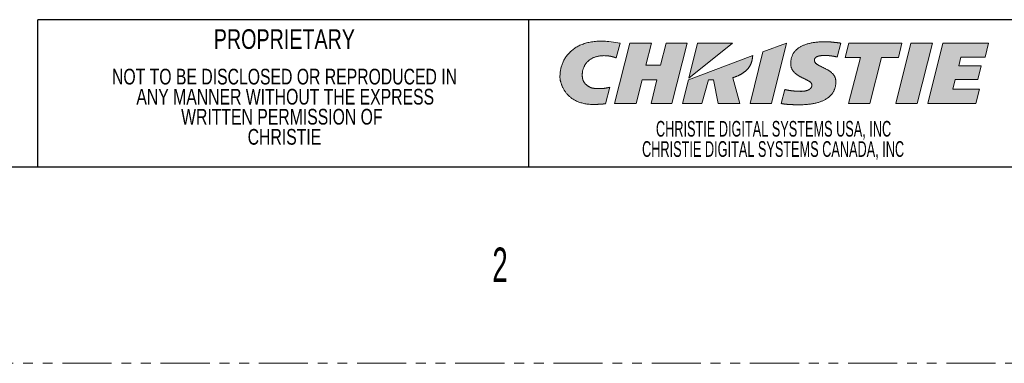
# Model space of a CAD drawing. Header units: millimetres. Extents: x 0 to 1118, y 0 to 864.
# Tile 183 of 256: x 845 to 973, y 0 to 44. Entities that reach past the tile are written whole.
import ezdxf

# ---------------------------------------------------------------- set-up
doc = ezdxf.new("R2010")
doc.units = ezdxf.units.MM
doc.linetypes.add('PHANTOM', pattern=[12.7, 6.35, -1.27, 1.27, -1.27, 1.27, -1.27])
doc.styles.add('SLDTEXTSTYLE0', font='TXT', dxfattribs={"width": 0.6})
doc.styles.add('SLDTEXTSTYLE1', font='TXT', dxfattribs={"width": 0.75})
doc.styles.add('SLDTEXTSTYLE3', font='TXT', dxfattribs={"width": 0.605})

# ---------------------------------------------------------------- blocks, each defined once
blk = doc.blocks.new('Christie-Logo_1')
at = {"linetype": 'Continuous'}
h = blk.add_hatch(color=7, dxfattribs=at)
edge = h.paths.add_edge_path(flags=0)
edge.add_spline(control_points=[(82.41, 138.59), (82.41, 138.64), (82.39, 138.74), (82.37, 138.88), (82.37, 139.03), (82.37, 139.17), (82.38, 139.31), (82.39, 139.46), (82.42, 139.6), (82.45, 139.74), (82.5, 139.88), (82.55, 140.02), (82.61, 140.15), (82.67, 140.29), (82.75, 140.41), (82.83, 140.54), (82.93, 140.65), (83.03, 140.77), (83.14, 140.87), (83.26, 140.98), (83.39, 141.07), (83.53, 141.16), (83.67, 141.24), (83.83, 141.31), (83.99, 141.38), (84.17, 141.43), (84.35, 141.48), (84.54, 141.52), (84.74, 141.55), (84.95, 141.56), (85.17, 141.57), (85.4, 141.56), (85.55, 141.55), (85.63, 141.55)], knot_values=[0, 0, 0, 0, 0.028084, 0.056174, 0.084271, 0.112379, 0.140499, 0.168636, 0.196798, 0.224995, 0.253243, 0.281562, 0.309976, 0.338519, 0.36723, 0.396153, 0.425344, 0.454865, 0.484784, 0.515181, 0.546141, 0.577755, 0.610123, 0.643349, 0.677544, 0.712819, 0.749293, 0.787082, 0.826309, 0.867093, 0.909556, 0.953818, 1, 1, 1, 1], weights=[1, 1, 1, 1, 1, 1, 1, 1, 1, 1, 1, 1, 1, 1, 1, 1, 1, 1, 1, 1, 1, 1, 1, 1, 1, 1, 1, 1, 1, 1, 1, 1, 1, 1], degree=3, periodic=0)
edge.add_spline(control_points=[(85.63, 141.55), (85.65, 141.54), (85.68, 141.54), (85.73, 141.53), (85.78, 141.53), (85.82, 141.52), (85.87, 141.51), (85.92, 141.51), (85.97, 141.5), (86.01, 141.49), (86.06, 141.48), (86.1, 141.47), (86.15, 141.46), (86.19, 141.45), (86.23, 141.44), (86.27, 141.43), (86.31, 141.42), (86.35, 141.41), (86.39, 141.4), (86.42, 141.39), (86.46, 141.38), (86.49, 141.37), (86.53, 141.35), (86.56, 141.34), (86.58, 141.33), (86.61, 141.33), (86.64, 141.32), (86.66, 141.31), (86.68, 141.3), (86.7, 141.29), (86.72, 141.28), (86.73, 141.28), (86.74, 141.27), (86.74, 141.27)], knot_values=[0, 0, 0, 0, 0.042348, 0.08466, 0.126877, 0.168935, 0.210773, 0.252326, 0.293529, 0.334317, 0.374623, 0.414381, 0.453524, 0.491982, 0.529688, 0.566573, 0.602568, 0.637603, 0.671607, 0.704512, 0.736246, 0.766738, 0.795919, 0.823716, 0.85006, 0.874878, 0.898101, 0.919656, 0.939475, 0.957486, 0.973622, 0.987815, 1, 1, 1, 1], weights=[1, 1, 1, 1, 1, 1, 1, 1, 1, 1, 1, 1, 1, 1, 1, 1, 1, 1, 1, 1, 1, 1, 1, 1, 1, 1, 1, 1, 1, 1, 1, 1, 1, 1], degree=3, periodic=0)
edge.add_line((86.74, 141.27), (87.25, 143.19))
edge.add_line((87.25, 143.19), (85.79, 143.4))
edge.add_spline(control_points=[(85.79, 143.4), (85.65, 143.41), (85.38, 143.43), (84.99, 143.45), (84.61, 143.45), (84.25, 143.43), (83.89, 143.4), (83.56, 143.35), (83.23, 143.29), (82.92, 143.21), (82.63, 143.13), (82.34, 143.02), (82.07, 142.91), (81.82, 142.78), (81.58, 142.65), (81.35, 142.5), (81.13, 142.34), (80.93, 142.17), (80.74, 142), (80.57, 141.81), (80.4, 141.62), (80.26, 141.42), (80.12, 141.21), (80, 140.99), (79.89, 140.77), (79.79, 140.55), (79.71, 140.31), (79.64, 140.08), (79.58, 139.84), (79.54, 139.59), (79.51, 139.35), (79.49, 139.1), (79.48, 138.93), (79.48, 138.84)], knot_values=[0, 0, 0, 0, 0.045913, 0.090143, 0.132769, 0.173874, 0.21354, 0.251853, 0.288898, 0.32476, 0.359526, 0.393282, 0.426114, 0.458108, 0.489347, 0.519914, 0.549889, 0.579349, 0.608369, 0.63702, 0.665367, 0.693473, 0.721396, 0.749189, 0.776901, 0.804575, 0.83225, 0.859962, 0.88774, 0.915611, 0.943598, 0.971722, 1, 1, 1, 1], weights=[1, 1, 1, 1, 1, 1, 1, 1, 1, 1, 1, 1, 1, 1, 1, 1, 1, 1, 1, 1, 1, 1, 1, 1, 1, 1, 1, 1, 1, 1, 1, 1, 1, 1], degree=3, periodic=0)
edge.add_spline(control_points=[(79.48, 138.84), (79.48, 138.81), (79.48, 138.74), (79.49, 138.62), (79.51, 138.5), (79.53, 138.37), (79.56, 138.24), (79.6, 138.1), (79.64, 137.95), (79.69, 137.81), (79.75, 137.66), (79.82, 137.5), (79.9, 137.35), (79.98, 137.19), (80.08, 137.04), (80.18, 136.89), (80.3, 136.73), (80.42, 136.59), (80.56, 136.44), (80.71, 136.3), (80.86, 136.17), (81.03, 136.04), (81.21, 135.92), (81.41, 135.8), (81.61, 135.7), (81.83, 135.6), (82.06, 135.51), (82.31, 135.44), (82.56, 135.38), (82.84, 135.32), (83.12, 135.29), (83.42, 135.26), (83.63, 135.26), (83.73, 135.26)], knot_values=[0, 0, 0, 0, 0.017058, 0.035556, 0.055409, 0.076534, 0.098846, 0.122267, 0.146719, 0.172131, 0.198439, 0.225583, 0.253513, 0.282187, 0.311571, 0.341644, 0.372394, 0.403825, 0.435949, 0.468796, 0.502409, 0.536845, 0.572177, 0.608491, 0.645887, 0.684481, 0.724399, 0.765778, 0.808765, 0.853516, 0.900194, 0.948964, 1, 1, 1, 1], weights=[1, 1, 1, 1, 1, 1, 1, 1, 1, 1, 1, 1, 1, 1, 1, 1, 1, 1, 1, 1, 1, 1, 1, 1, 1, 1, 1, 1, 1, 1, 1, 1, 1, 1], degree=3, periodic=0)
edge.add_spline(control_points=[(83.73, 135.26), (83.76, 135.26), (83.82, 135.26), (83.9, 135.26), (83.98, 135.26), (84.06, 135.26), (84.13, 135.26), (84.2, 135.27), (84.28, 135.27), (84.34, 135.27), (84.41, 135.27), (84.48, 135.28), (84.54, 135.28), (84.6, 135.28), (84.66, 135.28), (84.72, 135.29), (84.77, 135.29), (84.83, 135.29), (84.88, 135.3), (84.93, 135.3), (84.98, 135.31), (85.02, 135.31), (85.06, 135.31), (85.11, 135.32), (85.15, 135.32), (85.18, 135.33), (85.22, 135.33), (85.25, 135.33), (85.28, 135.34), (85.31, 135.34), (85.34, 135.34), (85.37, 135.35), (85.38, 135.35), (85.39, 135.35)], knot_values=[0, 0, 0, 0, 0.050291, 0.09936, 0.147212, 0.193847, 0.239269, 0.283478, 0.326479, 0.368271, 0.408858, 0.448242, 0.486424, 0.523405, 0.559189, 0.593776, 0.627168, 0.659367, 0.690373, 0.72019, 0.748817, 0.776256, 0.802509, 0.827576, 0.851459, 0.874159, 0.895676, 0.916013, 0.935168, 0.953144, 0.969941, 0.985559, 1, 1, 1, 1], weights=[1, 1, 1, 1, 1, 1, 1, 1, 1, 1, 1, 1, 1, 1, 1, 1, 1, 1, 1, 1, 1, 1, 1, 1, 1, 1, 1, 1, 1, 1, 1, 1, 1, 1], degree=3, periodic=0)
edge.add_line((85.39, 135.35), (85.92, 137.48))
edge.add_spline(control_points=[(85.92, 137.48), (85.91, 137.47), (85.87, 137.46), (85.82, 137.45), (85.77, 137.44), (85.72, 137.43), (85.67, 137.42), (85.62, 137.4), (85.57, 137.39), (85.52, 137.39), (85.48, 137.38), (85.43, 137.37), (85.38, 137.36), (85.33, 137.35), (85.28, 137.35), (85.23, 137.34), (85.18, 137.34), (85.13, 137.33), (85.08, 137.33), (85.03, 137.32), (84.98, 137.32), (84.93, 137.31), (84.88, 137.31), (84.82, 137.31), (84.77, 137.3), (84.71, 137.3), (84.66, 137.3), (84.6, 137.3), (84.54, 137.3), (84.48, 137.3), (84.42, 137.3), (84.36, 137.3), (84.32, 137.3), (84.3, 137.3)], knot_values=[0, 0, 0, 0, 0.032415, 0.064382, 0.09595, 0.127164, 0.158069, 0.18871, 0.219131, 0.249379, 0.279498, 0.309533, 0.339531, 0.369535, 0.399591, 0.429745, 0.46004, 0.490523, 0.521236, 0.552226, 0.583535, 0.615209, 0.64729, 0.679823, 0.71285, 0.746415, 0.78056, 0.815329, 0.850763, 0.886905, 0.923798, 0.961482, 1, 1, 1, 1], weights=[1, 1, 1, 1, 1, 1, 1, 1, 1, 1, 1, 1, 1, 1, 1, 1, 1, 1, 1, 1, 1, 1, 1, 1, 1, 1, 1, 1, 1, 1, 1, 1, 1, 1], degree=3, periodic=0)
edge.add_spline(control_points=[(84.3, 137.3), (84.26, 137.3), (84.19, 137.3), (84.09, 137.3), (83.99, 137.31), (83.89, 137.33), (83.8, 137.35), (83.71, 137.37), (83.62, 137.39), (83.54, 137.42), (83.45, 137.45), (83.37, 137.48), (83.3, 137.52), (83.22, 137.56), (83.15, 137.6), (83.08, 137.64), (83.02, 137.69), (82.96, 137.74), (82.9, 137.79), (82.84, 137.84), (82.79, 137.89), (82.74, 137.95), (82.7, 138), (82.65, 138.06), (82.61, 138.12), (82.58, 138.17), (82.54, 138.23), (82.51, 138.29), (82.49, 138.35), (82.46, 138.41), (82.44, 138.47), (82.43, 138.53), (82.42, 138.57), (82.41, 138.59)], knot_values=[0, 0, 0, 0, 0.042481, 0.083926, 0.124393, 0.163933, 0.202599, 0.240439, 0.277498, 0.31382, 0.349443, 0.384404, 0.418736, 0.452469, 0.48563, 0.518243, 0.550329, 0.581905, 0.612986, 0.643585, 0.673712, 0.703375, 0.73258, 0.761332, 0.789633, 0.817485, 0.84489, 0.871848, 0.89836, 0.924428, 0.950055, 0.975243, 1, 1, 1, 1], weights=[1, 1, 1, 1, 1, 1, 1, 1, 1, 1, 1, 1, 1, 1, 1, 1, 1, 1, 1, 1, 1, 1, 1, 1, 1, 1, 1, 1, 1, 1, 1, 1, 1, 1], degree=3, periodic=0)
for points in [[(93.95, 135.38), (95.92, 143.19), (93.23, 143.19), (92.5, 140.34), (90.59, 140.34), (91.32, 143.19), (88.5, 143.19), (86.54, 135.38), (89.36, 135.38), (90.13, 138.43), (92.02, 138.43), (91.27, 135.38)], [(97.28, 143.19), (96.15, 138.65), (101.79, 143.19)], [(106.84, 135.38), (108.79, 143.18), (108.79, 143.19), (105.73, 142.05), (104.06, 135.38)], [(123.24, 141.35), (123.7, 143.19), (116.84, 143.19), (116.38, 141.35), (118.33, 141.35), (116.79, 135.38), (119.57, 135.38), (121.07, 141.35)], [(125.68, 135.38), (127.64, 143.19), (127.64, 143.19), (124.86, 143.19), (122.9, 135.38)], [(131.32, 141.36), (134.45, 141.36), (134.91, 143.19), (129, 143.19), (127.04, 135.38), (133.27, 135.38), (133.74, 137.24), (130.28, 137.24), (130.6, 138.5), (133.51, 138.5), (133.95, 140.26), (131.05, 140.26)]]:
    blk.add_hatch(color=7, dxfattribs=at).paths.add_polyline_path(points, flags=0)
h = blk.add_hatch(color=7, dxfattribs=at)
edge = h.paths.add_edge_path(flags=0)
edge.add_spline(control_points=[(110.52, 135.21), (110.49, 135.21), (110.44, 135.21), (110.36, 135.21), (110.28, 135.21), (110.19, 135.21), (110.11, 135.22), (110.03, 135.22), (109.94, 135.22), (109.86, 135.22), (109.77, 135.22), (109.69, 135.22), (109.6, 135.23), (109.52, 135.23), (109.43, 135.23), (109.35, 135.24), (109.27, 135.24), (109.18, 135.25), (109.1, 135.25), (109.02, 135.26), (108.94, 135.26), (108.86, 135.27), (108.78, 135.28), (108.7, 135.29), (108.63, 135.29), (108.55, 135.3), (108.48, 135.31), (108.41, 135.32), (108.34, 135.33), (108.28, 135.34), (108.22, 135.35), (108.16, 135.37), (108.12, 135.37), (108.1, 135.38)], knot_values=[0, 0, 0, 0, 0.032354, 0.065235, 0.098588, 0.132356, 0.166485, 0.200917, 0.235598, 0.270472, 0.305484, 0.340578, 0.375699, 0.410791, 0.445799, 0.480669, 0.515345, 0.549773, 0.583899, 0.617666, 0.651023, 0.683914, 0.716286, 0.748085, 0.77926, 0.809757, 0.839524, 0.86851, 0.896665, 0.923939, 0.950284, 0.975653, 1, 1, 1, 1], weights=[1, 1, 1, 1, 1, 1, 1, 1, 1, 1, 1, 1, 1, 1, 1, 1, 1, 1, 1, 1, 1, 1, 1, 1, 1, 1, 1, 1, 1, 1, 1, 1, 1, 1], degree=3, periodic=0)
edge.add_line((108.1, 135.38), (108.55, 137.19))
edge.add_spline(control_points=[(108.55, 137.19), (108.57, 137.18), (108.61, 137.17), (108.67, 137.16), (108.73, 137.14), (108.79, 137.13), (108.85, 137.12), (108.92, 137.1), (108.99, 137.09), (109.06, 137.08), (109.13, 137.07), (109.2, 137.06), (109.27, 137.05), (109.34, 137.04), (109.41, 137.03), (109.49, 137.02), (109.56, 137.01), (109.64, 137.01), (109.71, 137), (109.78, 136.99), (109.86, 136.99), (109.93, 136.98), (110, 136.98), (110.08, 136.97), (110.15, 136.97), (110.22, 136.97), (110.29, 136.96), (110.35, 136.96), (110.42, 136.96), (110.49, 136.96), (110.55, 136.96), (110.61, 136.95), (110.65, 136.95), (110.67, 136.95)], knot_values=[0, 0, 0, 0, 0.027406, 0.055734, 0.084924, 0.114917, 0.145655, 0.177079, 0.209127, 0.241739, 0.274852, 0.308403, 0.342329, 0.376567, 0.411053, 0.445721, 0.480509, 0.51535, 0.550181, 0.584936, 0.619549, 0.653955, 0.68809, 0.721886, 0.755279, 0.788203, 0.820592, 0.852379, 0.8835, 0.913889, 0.943479, 0.972204, 1, 1, 1, 1], weights=[1, 1, 1, 1, 1, 1, 1, 1, 1, 1, 1, 1, 1, 1, 1, 1, 1, 1, 1, 1, 1, 1, 1, 1, 1, 1, 1, 1, 1, 1, 1, 1, 1, 1], degree=3, periodic=0)
edge.add_spline(control_points=[(110.67, 136.95), (110.7, 136.95), (110.76, 136.96), (110.85, 136.96), (110.93, 136.96), (111.01, 136.97), (111.09, 136.98), (111.16, 136.99), (111.23, 137.01), (111.3, 137.02), (111.37, 137.04), (111.43, 137.06), (111.49, 137.08), (111.54, 137.1), (111.6, 137.13), (111.65, 137.15), (111.7, 137.18), (111.74, 137.21), (111.78, 137.24), (111.82, 137.27), (111.86, 137.3), (111.89, 137.34), (111.92, 137.37), (111.95, 137.41), (111.97, 137.45), (111.99, 137.48), (112.01, 137.52), (112.03, 137.56), (112.04, 137.6), (112.05, 137.65), (112.06, 137.69), (112.06, 137.73), (112.06, 137.76), (112.06, 137.78)], knot_values=[0, 0, 0, 0, 0.049986, 0.09829, 0.144951, 0.190007, 0.233499, 0.275471, 0.315965, 0.355027, 0.392705, 0.429047, 0.464106, 0.497936, 0.530593, 0.562137, 0.592631, 0.62214, 0.650734, 0.678486, 0.705471, 0.731768, 0.757459, 0.782628, 0.807362, 0.831748, 0.855874, 0.87983, 0.903701, 0.927573, 0.951528, 0.975645, 1, 1, 1, 1], weights=[1, 1, 1, 1, 1, 1, 1, 1, 1, 1, 1, 1, 1, 1, 1, 1, 1, 1, 1, 1, 1, 1, 1, 1, 1, 1, 1, 1, 1, 1, 1, 1, 1, 1], degree=3, periodic=0)
edge.add_spline(control_points=[(112.06, 137.78), (112.06, 137.8), (112.06, 137.85), (112.03, 137.93), (111.99, 138), (111.94, 138.07), (111.87, 138.13), (111.79, 138.2), (111.7, 138.26), (111.61, 138.32), (111.5, 138.37), (111.39, 138.43), (111.27, 138.49), (111.15, 138.55), (111.02, 138.61), (110.89, 138.67), (110.76, 138.74), (110.63, 138.81), (110.49, 138.88), (110.36, 138.95), (110.24, 139.03), (110.11, 139.12), (110, 139.21), (109.88, 139.31), (109.78, 139.41), (109.68, 139.52), (109.59, 139.64), (109.51, 139.76), (109.45, 139.9), (109.39, 140.05), (109.35, 140.2), (109.33, 140.37), (109.33, 140.48), (109.33, 140.54)], knot_values=[0, 0, 0, 0, 0.019209, 0.038196, 0.057776, 0.078541, 0.100854, 0.124897, 0.150722, 0.178288, 0.207499, 0.238218, 0.270283, 0.30352, 0.337743, 0.372768, 0.40841, 0.444493, 0.480851, 0.517334, 0.55381, 0.590176, 0.626361, 0.662332, 0.698105, 0.733753, 0.769413, 0.80529, 0.841665, 0.878888, 0.91737, 0.957575, 1, 1, 1, 1], weights=[1, 1, 1, 1, 1, 1, 1, 1, 1, 1, 1, 1, 1, 1, 1, 1, 1, 1, 1, 1, 1, 1, 1, 1, 1, 1, 1, 1, 1, 1, 1, 1, 1, 1], degree=3, periodic=0)
edge.add_spline(control_points=[(109.33, 140.54), (109.33, 140.59), (109.33, 140.71), (109.34, 140.87), (109.36, 141.03), (109.4, 141.19), (109.44, 141.34), (109.49, 141.48), (109.54, 141.62), (109.61, 141.76), (109.69, 141.89), (109.78, 142.02), (109.87, 142.14), (109.98, 142.25), (110.09, 142.36), (110.22, 142.47), (110.35, 142.57), (110.49, 142.66), (110.65, 142.75), (110.81, 142.83), (110.98, 142.91), (111.16, 142.98), (111.36, 143.05), (111.56, 143.11), (111.77, 143.16), (111.99, 143.21), (112.22, 143.25), (112.46, 143.28), (112.71, 143.31), (112.97, 143.34), (113.24, 143.35), (113.53, 143.36), (113.72, 143.36), (113.81, 143.36)], knot_values=[0, 0, 0, 0, 0.028319, 0.05596, 0.082999, 0.109522, 0.135619, 0.161391, 0.186941, 0.212379, 0.237819, 0.263376, 0.289169, 0.315311, 0.341918, 0.369099, 0.39696, 0.425601, 0.455118, 0.485598, 0.517124, 0.549773, 0.583616, 0.618718, 0.655141, 0.692939, 0.732166, 0.772869, 0.815094, 0.858881, 0.904271, 0.951299, 1, 1, 1, 1], weights=[1, 1, 1, 1, 1, 1, 1, 1, 1, 1, 1, 1, 1, 1, 1, 1, 1, 1, 1, 1, 1, 1, 1, 1, 1, 1, 1, 1, 1, 1, 1, 1, 1, 1], degree=3, periodic=0)
edge.add_spline(control_points=[(113.81, 143.36), (113.84, 143.36), (113.88, 143.36), (113.95, 143.36), (114.01, 143.36), (114.08, 143.36), (114.15, 143.36), (114.22, 143.35), (114.28, 143.35), (114.35, 143.35), (114.42, 143.34), (114.49, 143.34), (114.55, 143.33), (114.62, 143.32), (114.68, 143.32), (114.75, 143.31), (114.82, 143.31), (114.88, 143.3), (114.95, 143.29), (115.01, 143.28), (115.07, 143.28), (115.14, 143.27), (115.2, 143.26), (115.26, 143.25), (115.33, 143.25), (115.39, 143.24), (115.45, 143.23), (115.51, 143.22), (115.57, 143.22), (115.63, 143.21), (115.69, 143.2), (115.75, 143.19), (115.78, 143.19), (115.8, 143.19)], knot_values=[0, 0, 0, 0, 0.033688, 0.067401, 0.101127, 0.134857, 0.168578, 0.20228, 0.23595, 0.269577, 0.303147, 0.336649, 0.370069, 0.403395, 0.436612, 0.469708, 0.502668, 0.535479, 0.568128, 0.600599, 0.632878, 0.664952, 0.696805, 0.728424, 0.759793, 0.790898, 0.821724, 0.852256, 0.882481, 0.912382, 0.941945, 0.971156, 1, 1, 1, 1], weights=[1, 1, 1, 1, 1, 1, 1, 1, 1, 1, 1, 1, 1, 1, 1, 1, 1, 1, 1, 1, 1, 1, 1, 1, 1, 1, 1, 1, 1, 1, 1, 1, 1, 1], degree=3, periodic=0)
edge.add_line((115.8, 143.19), (115.35, 141.39))
edge.add_spline(control_points=[(115.35, 141.39), (115.34, 141.39), (115.31, 141.4), (115.26, 141.41), (115.22, 141.42), (115.17, 141.43), (115.12, 141.44), (115.07, 141.45), (115.02, 141.46), (114.97, 141.47), (114.92, 141.48), (114.87, 141.49), (114.82, 141.5), (114.77, 141.51), (114.72, 141.52), (114.66, 141.52), (114.61, 141.53), (114.56, 141.54), (114.5, 141.55), (114.45, 141.55), (114.4, 141.56), (114.34, 141.56), (114.29, 141.57), (114.24, 141.58), (114.19, 141.58), (114.14, 141.58), (114.09, 141.59), (114.03, 141.59), (113.98, 141.59), (113.94, 141.59), (113.89, 141.6), (113.84, 141.6), (113.81, 141.6), (113.79, 141.6)], knot_values=[0, 0, 0, 0, 0.028728, 0.0581, 0.088073, 0.118605, 0.149654, 0.181179, 0.213136, 0.245484, 0.27818, 0.311182, 0.344447, 0.377932, 0.411596, 0.445396, 0.47929, 0.513234, 0.547187, 0.581106, 0.61495, 0.648676, 0.682242, 0.715606, 0.748727, 0.781563, 0.814073, 0.846216, 0.87795, 0.909236, 0.940032, 0.9703, 1, 1, 1, 1], weights=[1, 1, 1, 1, 1, 1, 1, 1, 1, 1, 1, 1, 1, 1, 1, 1, 1, 1, 1, 1, 1, 1, 1, 1, 1, 1, 1, 1, 1, 1, 1, 1, 1, 1], degree=3, periodic=0)
edge.add_spline(control_points=[(113.79, 141.6), (113.76, 141.6), (113.69, 141.6), (113.59, 141.59), (113.5, 141.59), (113.41, 141.58), (113.33, 141.58), (113.25, 141.57), (113.17, 141.56), (113.1, 141.55), (113.03, 141.53), (112.97, 141.52), (112.91, 141.5), (112.85, 141.49), (112.8, 141.47), (112.75, 141.45), (112.7, 141.43), (112.66, 141.41), (112.62, 141.38), (112.59, 141.36), (112.56, 141.33), (112.53, 141.31), (112.5, 141.28), (112.48, 141.25), (112.46, 141.22), (112.44, 141.19), (112.42, 141.16), (112.41, 141.13), (112.4, 141.09), (112.39, 141.06), (112.39, 141.03), (112.39, 140.99), (112.39, 140.97), (112.38, 140.96)], knot_values=[0, 0, 0, 0, 0.059859, 0.117012, 0.171528, 0.223477, 0.272932, 0.319967, 0.364659, 0.407086, 0.447332, 0.485482, 0.521623, 0.55585, 0.588259, 0.618954, 0.648043, 0.675639, 0.701863, 0.726841, 0.750706, 0.773595, 0.795649, 0.817012, 0.837829, 0.858241, 0.878384, 0.898387, 0.918368, 0.938434, 0.958677, 0.979177, 1, 1, 1, 1], weights=[1, 1, 1, 1, 1, 1, 1, 1, 1, 1, 1, 1, 1, 1, 1, 1, 1, 1, 1, 1, 1, 1, 1, 1, 1, 1, 1, 1, 1, 1, 1, 1, 1, 1], degree=3, periodic=0)
edge.add_spline(control_points=[(112.38, 140.96), (112.39, 140.93), (112.39, 140.87), (112.42, 140.79), (112.46, 140.71), (112.51, 140.63), (112.58, 140.56), (112.66, 140.5), (112.75, 140.43), (112.85, 140.37), (112.95, 140.31), (113.07, 140.25), (113.19, 140.19), (113.31, 140.12), (113.44, 140.06), (113.58, 140), (113.71, 139.93), (113.84, 139.87), (113.98, 139.79), (114.11, 139.72), (114.24, 139.64), (114.37, 139.56), (114.49, 139.47), (114.6, 139.37), (114.71, 139.27), (114.81, 139.16), (114.9, 139.05), (114.98, 138.93), (115.04, 138.79), (115.1, 138.65), (115.14, 138.5), (115.16, 138.34), (115.17, 138.23), (115.17, 138.17)], knot_values=[0, 0, 0, 0, 0.020901, 0.041381, 0.062233, 0.084055, 0.107241, 0.132004, 0.158427, 0.186495, 0.21613, 0.247209, 0.27958, 0.313072, 0.347506, 0.382695, 0.418455, 0.454605, 0.490975, 0.527408, 0.563766, 0.599935, 0.635833, 0.671418, 0.706693, 0.741721, 0.77663, 0.811619, 0.846968, 0.883032, 0.920233, 0.95905, 1, 1, 1, 1], weights=[1, 1, 1, 1, 1, 1, 1, 1, 1, 1, 1, 1, 1, 1, 1, 1, 1, 1, 1, 1, 1, 1, 1, 1, 1, 1, 1, 1, 1, 1, 1, 1, 1, 1], degree=3, periodic=0)
edge.add_spline(control_points=[(115.17, 138.17), (115.17, 138.11), (115.16, 138), (115.15, 137.83), (115.12, 137.67), (115.09, 137.51), (115.05, 137.35), (114.99, 137.2), (114.93, 137.05), (114.85, 136.91), (114.77, 136.77), (114.68, 136.64), (114.57, 136.51), (114.46, 136.39), (114.34, 136.28), (114.21, 136.17), (114.06, 136.06), (113.91, 135.96), (113.75, 135.87), (113.58, 135.78), (113.4, 135.7), (113.21, 135.62), (113.01, 135.55), (112.81, 135.49), (112.59, 135.43), (112.36, 135.38), (112.13, 135.34), (111.88, 135.3), (111.63, 135.27), (111.36, 135.24), (111.09, 135.23), (110.8, 135.21), (110.61, 135.21), (110.52, 135.21)], knot_values=[0, 0, 0, 0, 0.028, 0.055411, 0.082315, 0.108802, 0.134965, 0.160902, 0.186714, 0.212505, 0.238378, 0.264438, 0.290788, 0.317528, 0.344754, 0.372561, 0.401034, 0.430258, 0.460309, 0.49126, 0.523177, 0.556123, 0.590154, 0.625324, 0.66168, 0.699268, 0.738129, 0.778302, 0.819822, 0.862722, 0.907033, 0.952783, 1, 1, 1, 1], weights=[1, 1, 1, 1, 1, 1, 1, 1, 1, 1, 1, 1, 1, 1, 1, 1, 1, 1, 1, 1, 1, 1, 1, 1, 1, 1, 1, 1, 1, 1, 1, 1, 1, 1], degree=3, periodic=0)
h = blk.add_hatch(color=7, dxfattribs=at)
edge = h.paths.add_edge_path(flags=0)
edge.add_line((97.85, 135.38), (98.68, 138.42))
edge.add_line((98.68, 138.42), (99.33, 138.42))
edge.add_line((99.33, 138.42), (99.94, 135.38))
edge.add_line((99.94, 135.38), (102.76, 135.38))
edge.add_line((102.76, 135.38), (101.84, 138.71))
edge.add_spline(control_points=[(101.84, 138.71), (101.88, 138.73), (101.96, 138.75), (102.07, 138.79), (102.19, 138.83), (102.3, 138.88), (102.41, 138.92), (102.52, 138.97), (102.62, 139.02), (102.72, 139.07), (102.82, 139.12), (102.92, 139.18), (103.01, 139.23), (103.11, 139.29), (103.19, 139.35), (103.28, 139.41), (103.36, 139.47), (103.44, 139.54), (103.52, 139.6), (103.59, 139.67), (103.66, 139.74), (103.73, 139.81), (103.79, 139.89), (103.85, 139.96), (103.91, 140.04), (103.97, 140.12), (104.02, 140.2), (104.06, 140.28), (104.11, 140.36), (104.15, 140.45), (104.19, 140.53), (104.22, 140.62), (104.24, 140.68), (104.25, 140.71)], knot_values=[0, 0, 0, 0, 0.038456, 0.076397, 0.113823, 0.150738, 0.187146, 0.223052, 0.258461, 0.293382, 0.327822, 0.361792, 0.3953, 0.428361, 0.460987, 0.493195, 0.525, 0.556421, 0.587479, 0.618195, 0.648595, 0.678703, 0.708548, 0.738159, 0.767568, 0.79681, 0.825919, 0.854933, 0.883892, 0.912835, 0.941805, 0.970845, 1, 1, 1, 1], weights=[1, 1, 1, 1, 1, 1, 1, 1, 1, 1, 1, 1, 1, 1, 1, 1, 1, 1, 1, 1, 1, 1, 1, 1, 1, 1, 1, 1, 1, 1, 1, 1, 1, 1], degree=3, periodic=0)
edge.add_spline(control_points=[(104.25, 140.71), (104.25, 140.72), (104.26, 140.74), (104.27, 140.77), (104.28, 140.81), (104.29, 140.84), (104.3, 140.87), (104.3, 140.9), (104.31, 140.93), (104.32, 140.95), (104.32, 140.98), (104.33, 141.01), (104.34, 141.04), (104.34, 141.07), (104.35, 141.09), (104.35, 141.12), (104.36, 141.15), (104.36, 141.18), (104.37, 141.2), (104.37, 141.23), (104.38, 141.26), (104.38, 141.28), (104.38, 141.31), (104.39, 141.33), (104.39, 141.36), (104.39, 141.39), (104.4, 141.41), (104.4, 141.44), (104.4, 141.46), (104.4, 141.49), (104.41, 141.52), (104.41, 141.54), (104.41, 141.56), (104.41, 141.57)], knot_values=[0, 0, 0, 0, 0.038456, 0.076214, 0.113304, 0.149756, 0.185598, 0.220862, 0.255575, 0.289769, 0.323472, 0.356714, 0.389526, 0.421936, 0.453973, 0.485669, 0.51705, 0.548148, 0.578991, 0.609608, 0.640027, 0.670279, 0.70039, 0.730391, 0.760308, 0.790171, 0.820007, 0.849843, 0.879708, 0.909629, 0.939634, 0.969748, 1, 1, 1, 1], weights=[1, 1, 1, 1, 1, 1, 1, 1, 1, 1, 1, 1, 1, 1, 1, 1, 1, 1, 1, 1, 1, 1, 1, 1, 1, 1, 1, 1, 1, 1, 1, 1, 1, 1], degree=3, periodic=0)
edge.add_line((104.41, 141.57), (96.09, 138.42))
edge.add_line((96.09, 138.42), (95.33, 135.38))
edge.add_line((95.33, 135.38), (97.85, 135.38))
at = {"color": 7, "linetype": 'Continuous', "lineweight": 0}
for p, q in [((87.25, 143.19), (85.79, 143.4)), ((88.5, 143.19), (86.54, 135.38)), ((86.74, 141.27), (87.25, 143.19)), ((91.32, 143.19), (88.5, 143.19)), ((90.59, 140.34), (91.32, 143.19)), ((93.23, 143.19), (92.5, 140.34)), ((95.92, 143.19), (93.23, 143.19)), ((93.95, 135.38), (95.92, 143.19)), ((96.15, 138.65), (101.79, 143.19)), ((97.28, 143.19), (96.15, 138.65)), ((101.79, 143.19), (97.28, 143.19)), ((108.79, 143.19), (105.73, 142.05)), ((106.84, 135.38), (108.79, 143.18)), ((108.79, 143.18), (108.79, 143.19)), ((115.8, 143.19), (115.35, 141.39)), ((116.84, 143.19), (116.38, 141.35)), ((123.7, 143.19), (116.84, 143.19)), ((124.86, 143.19), (122.9, 135.38)), ((123.24, 141.35), (123.7, 143.19)), ((127.64, 143.19), (124.86, 143.19)), ((125.68, 135.38), (127.64, 143.19)), ((129, 143.19), (127.04, 135.38)), ((127.64, 143.19), (127.64, 143.19)), ((134.91, 143.19), (129, 143.19)), ((134.45, 141.36), (134.91, 143.19)), ((104.41, 141.57), (96.09, 138.42)), ((105.73, 142.05), (104.06, 135.38)), ((116.38, 141.35), (118.33, 141.35)), ((118.33, 141.35), (116.79, 135.38)), ((119.57, 135.38), (121.07, 141.35)), ((121.07, 141.35), (123.24, 141.35)), ((131.05, 140.26), (131.32, 141.36)), ((131.32, 141.36), (134.45, 141.36)), ((92.5, 140.34), (90.59, 140.34)), ((133.95, 140.26), (131.05, 140.26)), ((133.51, 138.5), (133.95, 140.26)), ((89.36, 135.38), (90.13, 138.43)), ((90.13, 138.43), (92.02, 138.43)), ((92.02, 138.43), (91.27, 135.38)), ((96.09, 138.42), (95.33, 135.38)), ((97.85, 135.38), (98.68, 138.42)), ((98.68, 138.42), (99.33, 138.42)), ((99.33, 138.42), (99.94, 135.38)), ((102.76, 135.38), (101.84, 138.71)), ((130.28, 137.24), (130.6, 138.5)), ((130.6, 138.5), (133.51, 138.5)), ((85.39, 135.35), (85.92, 137.48)), ((108.1, 135.38), (108.55, 137.19)), ((133.74, 137.24), (130.28, 137.24)), ((133.27, 135.38), (133.74, 137.24)), ((86.54, 135.38), (89.36, 135.38)), ((91.27, 135.38), (93.95, 135.38)), ((95.33, 135.38), (97.85, 135.38)), ((99.94, 135.38), (102.76, 135.38)), ((104.06, 135.38), (106.84, 135.38)), ((116.79, 135.38), (119.57, 135.38)), ((122.9, 135.38), (125.68, 135.38)), ((127.04, 135.38), (133.27, 135.38))]:
    blk.add_line(p, q, dxfattribs=at)
at = {"color": 8, "linetype": 'Continuous', "lineweight": 0}
for points, knots in [([(85.79, 143.4), (85.65, 143.41), (85.38, 143.43), (84.99, 143.45), (84.61, 143.45), (84.25, 143.43), (83.89, 143.4), (83.56, 143.35), (83.23, 143.29), (82.92, 143.21), (82.63, 143.13), (82.34, 143.02), (82.07, 142.91), (81.82, 142.78), (81.58, 142.65), (81.35, 142.5), (81.13, 142.34), (80.93, 142.17), (80.74, 142), (80.57, 141.81), (80.4, 141.62), (80.26, 141.42), (80.12, 141.21), (80, 140.99), (79.89, 140.77), (79.79, 140.55), (79.71, 140.31), (79.64, 140.08), (79.58, 139.84), (79.54, 139.59), (79.51, 139.35), (79.49, 139.1), (79.48, 138.93), (79.48, 138.84)], [0, 0, 0, 0, 0.045913, 0.090143, 0.132769, 0.173874, 0.21354, 0.251853, 0.288898, 0.32476, 0.359526, 0.393282, 0.426114, 0.458108, 0.489347, 0.519914, 0.549889, 0.579349, 0.608369, 0.63702, 0.665367, 0.693473, 0.721396, 0.749189, 0.776901, 0.804575, 0.83225, 0.859962, 0.88774, 0.915611, 0.943598, 0.971722, 1, 1, 1, 1]), ([(109.33, 140.54), (109.33, 140.59), (109.33, 140.71), (109.34, 140.87), (109.36, 141.03), (109.4, 141.19), (109.44, 141.34), (109.49, 141.48), (109.54, 141.62), (109.61, 141.76), (109.69, 141.89), (109.78, 142.02), (109.87, 142.14), (109.98, 142.25), (110.09, 142.36), (110.22, 142.47), (110.35, 142.57), (110.49, 142.66), (110.65, 142.75), (110.81, 142.83), (110.98, 142.91), (111.16, 142.98), (111.36, 143.05), (111.56, 143.11), (111.77, 143.16), (111.99, 143.21), (112.22, 143.25), (112.46, 143.28), (112.71, 143.31), (112.97, 143.34), (113.24, 143.35), (113.53, 143.36), (113.72, 143.36), (113.81, 143.36)], [0, 0, 0, 0, 0.028319, 0.05596, 0.082999, 0.109522, 0.135619, 0.161391, 0.186941, 0.212379, 0.237819, 0.263376, 0.289169, 0.315311, 0.341918, 0.369099, 0.39696, 0.425601, 0.455118, 0.485598, 0.517124, 0.549773, 0.583616, 0.618718, 0.655141, 0.692939, 0.732166, 0.772869, 0.815094, 0.858881, 0.904271, 0.951299, 1, 1, 1, 1]), ([(113.81, 143.36), (113.84, 143.36), (113.88, 143.36), (113.95, 143.36), (114.01, 143.36), (114.08, 143.36), (114.15, 143.36), (114.22, 143.35), (114.28, 143.35), (114.35, 143.35), (114.42, 143.34), (114.49, 143.34), (114.55, 143.33), (114.62, 143.32), (114.68, 143.32), (114.75, 143.31), (114.82, 143.31), (114.88, 143.3), (114.95, 143.29), (115.01, 143.28), (115.07, 143.28), (115.14, 143.27), (115.2, 143.26), (115.26, 143.25), (115.33, 143.25), (115.39, 143.24), (115.45, 143.23), (115.51, 143.22), (115.57, 143.22), (115.63, 143.21), (115.69, 143.2), (115.75, 143.19), (115.78, 143.19), (115.8, 143.19)], [0, 0, 0, 0, 0.033688, 0.067401, 0.101127, 0.134857, 0.168578, 0.20228, 0.23595, 0.269577, 0.303147, 0.336649, 0.370069, 0.403395, 0.436612, 0.469708, 0.502668, 0.535479, 0.568128, 0.600599, 0.632878, 0.664952, 0.696805, 0.728424, 0.759793, 0.790898, 0.821724, 0.852256, 0.882481, 0.912382, 0.941945, 0.971156, 1, 1, 1, 1]), ([(82.41, 138.59), (82.41, 138.64), (82.39, 138.74), (82.37, 138.88), (82.37, 139.03), (82.37, 139.17), (82.38, 139.31), (82.39, 139.46), (82.42, 139.6), (82.45, 139.74), (82.5, 139.88), (82.55, 140.02), (82.61, 140.15), (82.67, 140.29), (82.75, 140.41), (82.83, 140.54), (82.93, 140.65), (83.03, 140.77), (83.14, 140.87), (83.26, 140.98), (83.39, 141.07), (83.53, 141.16), (83.67, 141.24), (83.83, 141.31), (83.99, 141.38), (84.17, 141.43), (84.35, 141.48), (84.54, 141.52), (84.74, 141.55), (84.95, 141.56), (85.17, 141.57), (85.4, 141.56), (85.55, 141.55), (85.63, 141.55)], [0, 0, 0, 0, 0.028084, 0.056174, 0.084271, 0.112379, 0.140499, 0.168636, 0.196798, 0.224995, 0.253243, 0.281562, 0.309976, 0.338519, 0.36723, 0.396153, 0.425344, 0.454865, 0.484784, 0.515181, 0.546141, 0.577755, 0.610123, 0.643349, 0.677544, 0.712819, 0.749293, 0.787082, 0.826309, 0.867093, 0.909556, 0.953818, 1, 1, 1, 1]), ([(85.63, 141.55), (85.65, 141.54), (85.68, 141.54), (85.73, 141.53), (85.78, 141.53), (85.82, 141.52), (85.87, 141.51), (85.92, 141.51), (85.97, 141.5), (86.01, 141.49), (86.06, 141.48), (86.1, 141.47), (86.15, 141.46), (86.19, 141.45), (86.23, 141.44), (86.27, 141.43), (86.31, 141.42), (86.35, 141.41), (86.39, 141.4), (86.42, 141.39), (86.46, 141.38), (86.49, 141.37), (86.53, 141.35), (86.56, 141.34), (86.58, 141.33), (86.61, 141.33), (86.64, 141.32), (86.66, 141.31), (86.68, 141.3), (86.7, 141.29), (86.72, 141.28), (86.73, 141.28), (86.74, 141.27), (86.74, 141.27)], [0, 0, 0, 0, 0.042348, 0.08466, 0.126877, 0.168935, 0.210773, 0.252326, 0.293529, 0.334317, 0.374623, 0.414381, 0.453524, 0.491982, 0.529688, 0.566573, 0.602568, 0.637603, 0.671607, 0.704512, 0.736246, 0.766738, 0.795919, 0.823716, 0.85006, 0.874878, 0.898101, 0.919656, 0.939475, 0.957486, 0.973622, 0.987815, 1, 1, 1, 1]), ([(104.25, 140.71), (104.25, 140.72), (104.26, 140.74), (104.27, 140.77), (104.28, 140.81), (104.29, 140.84), (104.3, 140.87), (104.3, 140.9), (104.31, 140.93), (104.32, 140.95), (104.32, 140.98), (104.33, 141.01), (104.34, 141.04), (104.34, 141.07), (104.35, 141.09), (104.35, 141.12), (104.36, 141.15), (104.36, 141.18), (104.37, 141.2), (104.37, 141.23), (104.38, 141.26), (104.38, 141.28), (104.38, 141.31), (104.39, 141.33), (104.39, 141.36), (104.39, 141.39), (104.4, 141.41), (104.4, 141.44), (104.4, 141.46), (104.4, 141.49), (104.41, 141.52), (104.41, 141.54), (104.41, 141.56), (104.41, 141.57)], [0, 0, 0, 0, 0.038456, 0.076214, 0.113304, 0.149756, 0.185598, 0.220862, 0.255575, 0.289769, 0.323472, 0.356714, 0.389526, 0.421936, 0.453973, 0.485669, 0.51705, 0.548148, 0.578991, 0.609608, 0.640027, 0.670279, 0.70039, 0.730391, 0.760308, 0.790171, 0.820007, 0.849843, 0.879708, 0.909629, 0.939634, 0.969748, 1, 1, 1, 1]), ([(113.79, 141.6), (113.76, 141.6), (113.69, 141.6), (113.59, 141.59), (113.5, 141.59), (113.41, 141.58), (113.33, 141.58), (113.25, 141.57), (113.17, 141.56), (113.1, 141.55), (113.03, 141.53), (112.97, 141.52), (112.91, 141.5), (112.85, 141.49), (112.8, 141.47), (112.75, 141.45), (112.7, 141.43), (112.66, 141.41), (112.62, 141.38), (112.59, 141.36), (112.56, 141.33), (112.53, 141.31), (112.5, 141.28), (112.48, 141.25), (112.46, 141.22), (112.44, 141.19), (112.42, 141.16), (112.41, 141.13), (112.4, 141.09), (112.39, 141.06), (112.39, 141.03), (112.39, 140.99), (112.39, 140.97), (112.38, 140.96)], [0, 0, 0, 0, 0.059859, 0.117012, 0.171528, 0.223477, 0.272932, 0.319967, 0.364659, 0.407086, 0.447332, 0.485482, 0.521623, 0.55585, 0.588259, 0.618954, 0.648043, 0.675639, 0.701863, 0.726841, 0.750706, 0.773595, 0.795649, 0.817012, 0.837829, 0.858241, 0.878384, 0.898387, 0.918368, 0.938434, 0.958677, 0.979177, 1, 1, 1, 1]), ([(115.35, 141.39), (115.34, 141.39), (115.31, 141.4), (115.26, 141.41), (115.22, 141.42), (115.17, 141.43), (115.12, 141.44), (115.07, 141.45), (115.02, 141.46), (114.97, 141.47), (114.92, 141.48), (114.87, 141.49), (114.82, 141.5), (114.77, 141.51), (114.72, 141.52), (114.66, 141.52), (114.61, 141.53), (114.56, 141.54), (114.5, 141.55), (114.45, 141.55), (114.4, 141.56), (114.34, 141.56), (114.29, 141.57), (114.24, 141.58), (114.19, 141.58), (114.14, 141.58), (114.09, 141.59), (114.03, 141.59), (113.98, 141.59), (113.94, 141.59), (113.89, 141.6), (113.84, 141.6), (113.81, 141.6), (113.79, 141.6)], [0, 0, 0, 0, 0.028728, 0.0581, 0.088073, 0.118605, 0.149654, 0.181179, 0.213136, 0.245484, 0.27818, 0.311182, 0.344447, 0.377932, 0.411596, 0.445396, 0.47929, 0.513234, 0.547187, 0.581106, 0.61495, 0.648676, 0.682242, 0.715606, 0.748727, 0.781563, 0.814073, 0.846216, 0.87795, 0.909236, 0.940032, 0.9703, 1, 1, 1, 1]), ([(101.84, 138.71), (101.88, 138.73), (101.96, 138.75), (102.07, 138.79), (102.19, 138.83), (102.3, 138.88), (102.41, 138.92), (102.52, 138.97), (102.62, 139.02), (102.72, 139.07), (102.82, 139.12), (102.92, 139.18), (103.01, 139.23), (103.11, 139.29), (103.19, 139.35), (103.28, 139.41), (103.36, 139.47), (103.44, 139.54), (103.52, 139.6), (103.59, 139.67), (103.66, 139.74), (103.73, 139.81), (103.79, 139.89), (103.85, 139.96), (103.91, 140.04), (103.97, 140.12), (104.02, 140.2), (104.06, 140.28), (104.11, 140.36), (104.15, 140.45), (104.19, 140.53), (104.22, 140.62), (104.24, 140.68), (104.25, 140.71)], [0, 0, 0, 0, 0.038456, 0.076397, 0.113823, 0.150738, 0.187146, 0.223052, 0.258461, 0.293382, 0.327822, 0.361792, 0.3953, 0.428361, 0.460987, 0.493195, 0.525, 0.556421, 0.587479, 0.618195, 0.648595, 0.678703, 0.708548, 0.738159, 0.767568, 0.79681, 0.825919, 0.854933, 0.883892, 0.912835, 0.941805, 0.970845, 1, 1, 1, 1]), ([(112.06, 137.78), (112.06, 137.8), (112.06, 137.85), (112.03, 137.93), (111.99, 138), (111.94, 138.07), (111.87, 138.13), (111.79, 138.2), (111.7, 138.26), (111.61, 138.32), (111.5, 138.37), (111.39, 138.43), (111.27, 138.49), (111.15, 138.55), (111.02, 138.61), (110.89, 138.67), (110.76, 138.74), (110.63, 138.81), (110.49, 138.88), (110.36, 138.95), (110.24, 139.03), (110.11, 139.12), (110, 139.21), (109.88, 139.31), (109.78, 139.41), (109.68, 139.52), (109.59, 139.64), (109.51, 139.76), (109.45, 139.9), (109.39, 140.05), (109.35, 140.2), (109.33, 140.37), (109.33, 140.48), (109.33, 140.54)], [0, 0, 0, 0, 0.019209, 0.038196, 0.057776, 0.078541, 0.100854, 0.124897, 0.150722, 0.178288, 0.207499, 0.238218, 0.270283, 0.30352, 0.337743, 0.372768, 0.40841, 0.444493, 0.480851, 0.517334, 0.55381, 0.590176, 0.626361, 0.662332, 0.698105, 0.733753, 0.769413, 0.80529, 0.841665, 0.878888, 0.91737, 0.957575, 1, 1, 1, 1]), ([(112.38, 140.96), (112.39, 140.93), (112.39, 140.87), (112.42, 140.79), (112.46, 140.71), (112.51, 140.63), (112.58, 140.56), (112.66, 140.5), (112.75, 140.43), (112.85, 140.37), (112.95, 140.31), (113.07, 140.25), (113.19, 140.19), (113.31, 140.12), (113.44, 140.06), (113.58, 140), (113.71, 139.93), (113.84, 139.87), (113.98, 139.79), (114.11, 139.72), (114.24, 139.64), (114.37, 139.56), (114.49, 139.47), (114.6, 139.37), (114.71, 139.27), (114.81, 139.16), (114.9, 139.05), (114.98, 138.93), (115.04, 138.79), (115.1, 138.65), (115.14, 138.5), (115.16, 138.34), (115.17, 138.23), (115.17, 138.17)], [0, 0, 0, 0, 0.020901, 0.041381, 0.062233, 0.084055, 0.107241, 0.132004, 0.158427, 0.186495, 0.21613, 0.247209, 0.27958, 0.313072, 0.347506, 0.382695, 0.418455, 0.454605, 0.490975, 0.527408, 0.563766, 0.599935, 0.635833, 0.671418, 0.706693, 0.741721, 0.77663, 0.811619, 0.846968, 0.883032, 0.920233, 0.95905, 1, 1, 1, 1]), ([(79.48, 138.84), (79.48, 138.81), (79.48, 138.74), (79.49, 138.62), (79.51, 138.5), (79.53, 138.37), (79.56, 138.24), (79.6, 138.1), (79.64, 137.95), (79.69, 137.81), (79.75, 137.66), (79.82, 137.5), (79.9, 137.35), (79.98, 137.19), (80.08, 137.04), (80.18, 136.89), (80.3, 136.73), (80.42, 136.59), (80.56, 136.44), (80.71, 136.3), (80.86, 136.17), (81.03, 136.04), (81.21, 135.92), (81.41, 135.8), (81.61, 135.7), (81.83, 135.6), (82.06, 135.51), (82.31, 135.44), (82.56, 135.38), (82.84, 135.32), (83.12, 135.29), (83.42, 135.26), (83.63, 135.26), (83.73, 135.26)], [0, 0, 0, 0, 0.017058, 0.035556, 0.055409, 0.076534, 0.098846, 0.122267, 0.146719, 0.172131, 0.198439, 0.225583, 0.253513, 0.282187, 0.311571, 0.341644, 0.372394, 0.403825, 0.435949, 0.468796, 0.502409, 0.536845, 0.572177, 0.608491, 0.645887, 0.684481, 0.724399, 0.765778, 0.808765, 0.853516, 0.900194, 0.948964, 1, 1, 1, 1]), ([(84.3, 137.3), (84.26, 137.3), (84.19, 137.3), (84.09, 137.3), (83.99, 137.31), (83.89, 137.33), (83.8, 137.35), (83.71, 137.37), (83.62, 137.39), (83.54, 137.42), (83.45, 137.45), (83.37, 137.48), (83.3, 137.52), (83.22, 137.56), (83.15, 137.6), (83.08, 137.64), (83.02, 137.69), (82.96, 137.74), (82.9, 137.79), (82.84, 137.84), (82.79, 137.89), (82.74, 137.95), (82.7, 138), (82.65, 138.06), (82.61, 138.12), (82.58, 138.17), (82.54, 138.23), (82.51, 138.29), (82.49, 138.35), (82.46, 138.41), (82.44, 138.47), (82.43, 138.53), (82.42, 138.57), (82.41, 138.59)], [0, 0, 0, 0, 0.042481, 0.083926, 0.124393, 0.163933, 0.202599, 0.240439, 0.277498, 0.31382, 0.349443, 0.384404, 0.418736, 0.452469, 0.48563, 0.518243, 0.550329, 0.581905, 0.612986, 0.643585, 0.673712, 0.703375, 0.73258, 0.761332, 0.789633, 0.817485, 0.84489, 0.871848, 0.89836, 0.924428, 0.950055, 0.975243, 1, 1, 1, 1]), ([(115.17, 138.17), (115.17, 138.11), (115.16, 138), (115.15, 137.83), (115.12, 137.67), (115.09, 137.51), (115.05, 137.35), (114.99, 137.2), (114.93, 137.05), (114.85, 136.91), (114.77, 136.77), (114.68, 136.64), (114.57, 136.51), (114.46, 136.39), (114.34, 136.28), (114.21, 136.17), (114.06, 136.06), (113.91, 135.96), (113.75, 135.87), (113.58, 135.78), (113.4, 135.7), (113.21, 135.62), (113.01, 135.55), (112.81, 135.49), (112.59, 135.43), (112.36, 135.38), (112.13, 135.34), (111.88, 135.3), (111.63, 135.27), (111.36, 135.24), (111.09, 135.23), (110.8, 135.21), (110.61, 135.21), (110.52, 135.21)], [0, 0, 0, 0, 0.028, 0.055411, 0.082315, 0.108802, 0.134965, 0.160902, 0.186714, 0.212505, 0.238378, 0.264438, 0.290788, 0.317528, 0.344754, 0.372561, 0.401034, 0.430258, 0.460309, 0.49126, 0.523177, 0.556123, 0.590154, 0.625324, 0.66168, 0.699268, 0.738129, 0.778302, 0.819822, 0.862722, 0.907033, 0.952783, 1, 1, 1, 1]), ([(110.67, 136.95), (110.7, 136.95), (110.76, 136.96), (110.85, 136.96), (110.93, 136.96), (111.01, 136.97), (111.09, 136.98), (111.16, 136.99), (111.23, 137.01), (111.3, 137.02), (111.37, 137.04), (111.43, 137.06), (111.49, 137.08), (111.54, 137.1), (111.6, 137.13), (111.65, 137.15), (111.7, 137.18), (111.74, 137.21), (111.78, 137.24), (111.82, 137.27), (111.86, 137.3), (111.89, 137.34), (111.92, 137.37), (111.95, 137.41), (111.97, 137.45), (111.99, 137.48), (112.01, 137.52), (112.03, 137.56), (112.04, 137.6), (112.05, 137.65), (112.06, 137.69), (112.06, 137.73), (112.06, 137.76), (112.06, 137.78)], [0, 0, 0, 0, 0.049986, 0.09829, 0.144951, 0.190007, 0.233499, 0.275471, 0.315965, 0.355027, 0.392705, 0.429047, 0.464106, 0.497936, 0.530593, 0.562137, 0.592631, 0.62214, 0.650734, 0.678486, 0.705471, 0.731768, 0.757459, 0.782628, 0.807362, 0.831748, 0.855874, 0.87983, 0.903701, 0.927573, 0.951528, 0.975645, 1, 1, 1, 1]), ([(85.92, 137.48), (85.91, 137.47), (85.87, 137.46), (85.82, 137.45), (85.77, 137.44), (85.72, 137.43), (85.67, 137.42), (85.62, 137.4), (85.57, 137.39), (85.52, 137.39), (85.48, 137.38), (85.43, 137.37), (85.38, 137.36), (85.33, 137.35), (85.28, 137.35), (85.23, 137.34), (85.18, 137.34), (85.13, 137.33), (85.08, 137.33), (85.03, 137.32), (84.98, 137.32), (84.93, 137.31), (84.88, 137.31), (84.82, 137.31), (84.77, 137.3), (84.71, 137.3), (84.66, 137.3), (84.6, 137.3), (84.54, 137.3), (84.48, 137.3), (84.42, 137.3), (84.36, 137.3), (84.32, 137.3), (84.3, 137.3)], [0, 0, 0, 0, 0.032415, 0.064382, 0.09595, 0.127164, 0.158069, 0.18871, 0.219131, 0.249379, 0.279498, 0.309533, 0.339531, 0.369535, 0.399591, 0.429745, 0.46004, 0.490523, 0.521236, 0.552226, 0.583535, 0.615209, 0.64729, 0.679823, 0.71285, 0.746415, 0.78056, 0.815329, 0.850763, 0.886905, 0.923798, 0.961482, 1, 1, 1, 1]), ([(108.55, 137.19), (108.57, 137.18), (108.61, 137.17), (108.67, 137.16), (108.73, 137.14), (108.79, 137.13), (108.85, 137.12), (108.92, 137.1), (108.99, 137.09), (109.06, 137.08), (109.13, 137.07), (109.2, 137.06), (109.27, 137.05), (109.34, 137.04), (109.41, 137.03), (109.49, 137.02), (109.56, 137.01), (109.64, 137.01), (109.71, 137), (109.78, 136.99), (109.86, 136.99), (109.93, 136.98), (110, 136.98), (110.08, 136.97), (110.15, 136.97), (110.22, 136.97), (110.29, 136.96), (110.35, 136.96), (110.42, 136.96), (110.49, 136.96), (110.55, 136.96), (110.61, 136.95), (110.65, 136.95), (110.67, 136.95)], [0, 0, 0, 0, 0.027406, 0.055734, 0.084924, 0.114917, 0.145655, 0.177079, 0.209127, 0.241739, 0.274852, 0.308403, 0.342329, 0.376567, 0.411053, 0.445721, 0.480509, 0.51535, 0.550181, 0.584936, 0.619549, 0.653955, 0.68809, 0.721886, 0.755279, 0.788203, 0.820592, 0.852379, 0.8835, 0.913889, 0.943479, 0.972204, 1, 1, 1, 1]), ([(83.73, 135.26), (83.76, 135.26), (83.82, 135.26), (83.9, 135.26), (83.98, 135.26), (84.06, 135.26), (84.13, 135.26), (84.2, 135.27), (84.28, 135.27), (84.34, 135.27), (84.41, 135.27), (84.48, 135.28), (84.54, 135.28), (84.6, 135.28), (84.66, 135.28), (84.72, 135.29), (84.77, 135.29), (84.83, 135.29), (84.88, 135.3), (84.93, 135.3), (84.98, 135.31), (85.02, 135.31), (85.06, 135.31), (85.11, 135.32), (85.15, 135.32), (85.18, 135.33), (85.22, 135.33), (85.25, 135.33), (85.28, 135.34), (85.31, 135.34), (85.34, 135.34), (85.37, 135.35), (85.38, 135.35), (85.39, 135.35)], [0, 0, 0, 0, 0.050291, 0.09936, 0.147212, 0.193847, 0.239269, 0.283478, 0.326479, 0.368271, 0.408858, 0.448242, 0.486424, 0.523405, 0.559189, 0.593776, 0.627168, 0.659367, 0.690373, 0.72019, 0.748817, 0.776256, 0.802509, 0.827576, 0.851459, 0.874159, 0.895676, 0.916013, 0.935168, 0.953144, 0.969941, 0.985559, 1, 1, 1, 1]), ([(110.52, 135.21), (110.49, 135.21), (110.44, 135.21), (110.36, 135.21), (110.28, 135.21), (110.19, 135.21), (110.11, 135.22), (110.03, 135.22), (109.94, 135.22), (109.86, 135.22), (109.77, 135.22), (109.69, 135.22), (109.6, 135.23), (109.52, 135.23), (109.43, 135.23), (109.35, 135.24), (109.27, 135.24), (109.18, 135.25), (109.1, 135.25), (109.02, 135.26), (108.94, 135.26), (108.86, 135.27), (108.78, 135.28), (108.7, 135.29), (108.63, 135.29), (108.55, 135.3), (108.48, 135.31), (108.41, 135.32), (108.34, 135.33), (108.28, 135.34), (108.22, 135.35), (108.16, 135.37), (108.12, 135.37), (108.1, 135.38)], [0, 0, 0, 0, 0.032354, 0.065235, 0.098588, 0.132356, 0.166485, 0.200917, 0.235598, 0.270472, 0.305484, 0.340578, 0.375699, 0.410791, 0.445799, 0.480669, 0.515345, 0.549773, 0.583899, 0.617666, 0.651023, 0.683914, 0.716286, 0.748085, 0.77926, 0.809757, 0.839524, 0.86851, 0.896665, 0.923939, 0.950284, 0.975653, 1, 1, 1, 1])]:
    blk.add_open_spline(points, degree=3, knots=knots, dxfattribs=at)
blk = doc.blocks.new('SW_NOTE_43')
at = {"color": 0, "linetype": 'Continuous', "lineweight": 0, "char_height": 2.032, "attachment_point": 2, "style": 'SLDTEXTSTYLE1'}
for s, insert in [('NOT TO BE DISCLOSED OR REPRODUCED IN', (26.92, 2.62)), ('ANY MANNER WITHOUT THE EXPRESS', (27.01, 0.02)), ('WRITTEN PERMISSION OF', (26.57, -2.57)), ('CHRISTIE', (26.91, -5.17))]:
    blk.add_mtext(s, dxfattribs=dict(at, insert=insert))
blk = doc.blocks.new('SW_NOTE_44')
at = {"color": 0, "linetype": 'Continuous', "lineweight": 0, "char_height": 2.032, "attachment_point": 2, "style": 'SLDTEXTSTYLE3'}
for s, insert in [('CHRISTIE DIGITAL SYSTEMS USA, INC', (25.62, 2.62)), ('CHRISTIE DIGITAL SYSTEMS CANADA, INC', (25.56, 0))]:
    blk.add_mtext(s, dxfattribs=dict(at, insert=insert))

msp = doc.modelspace()

# ---------------------------------------------------------------- linework, layer by layer
at = {"color": 7, "linetype": 'Continuous', "lineweight": 30}
for p, q in [((1104.9, 44.45), (847.725, 44.45)), ((847.725, 25.4), (847.725, 44.45)), ((911.225, 25.4), (911.225, 44.45)), ((12.7, 25.4), (1104.9, 25.4))]:
    msp.add_line(p, q, dxfattribs=at)
at = {"color": 7, "linetype": 'Continuous', "lineweight": 0}
for p, q in [((847.725, 25.4), (847.725, 44.45)), ((911.225, 25.4), (847.725, 25.4)), ((974.725, 25.4), (911.225, 25.4))]:
    msp.add_line(p, q, dxfattribs=at)
at = {"color": 7, "linetype": 'PHANTOM', "lineweight": 0}
msp.add_line((0, 0), (1117.6, 0), dxfattribs=at)

# ---------------------------------------------------------------- block references
at = {"color": 7, "linetype": 'Continuous'}
msp.add_blockref('Christie-Logo_1', (835.751, -101.77), dxfattribs=at)
at = {"color": 7, "linetype": 'Continuous', "lineweight": 0}
for name, p in [('SW_NOTE_43', (852.7, 35.482)), ('SW_NOTE_44', (917.238, 28.735))]:
    msp.add_blockref(name, p, dxfattribs=at)

# ---------------------------------------------------------------- texts
for s, insert, char_height, attachment_point, style in [('PROPRIETARY', (879.599, 43.211), 2.54, 2, 'SLDTEXTSTYLE1'), ('2', (906.494, 14.973), 4.445, 1, 'SLDTEXTSTYLE0')]:
    msp.add_mtext(s, dxfattribs=dict(at, insert=insert, char_height=char_height, attachment_point=attachment_point, style=style))

doc.saveas('drawing.dxf')
